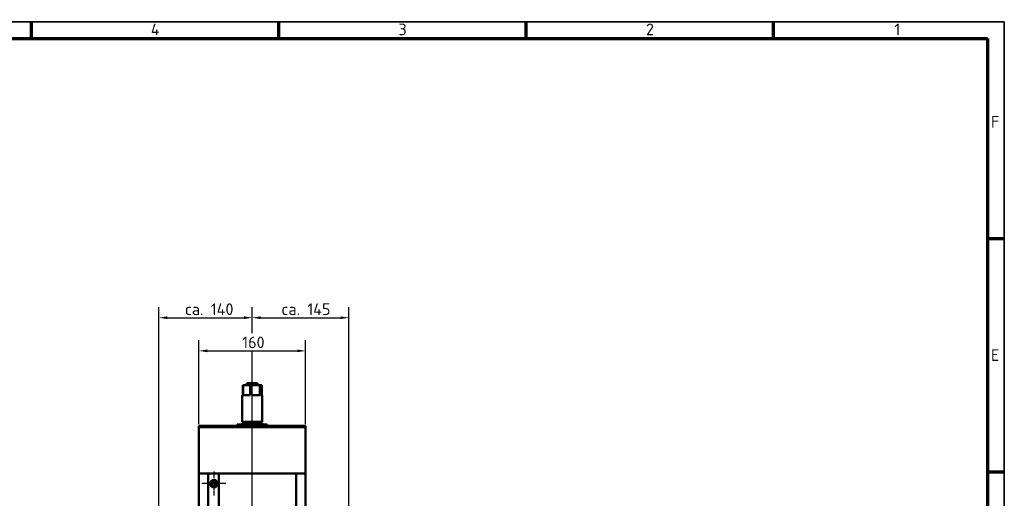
# Model space of a CAD drawing. Header units: millimetres. Extents: x 25 to 2945, y 25 to 2078.
# Tile 5 of 5: x 1467 to 2945, y 1360 to 2078. Entities that reach past the tile are written whole.
import ezdxf

# ---------------------------------------------------------------- set-up
doc = ezdxf.new("R2010")
doc.units = ezdxf.units.MM
doc.header["$LTSCALE"] = 5
doc.linetypes.add('CHAIN', pattern=[0.3543, 0.2362, -0.0295, 0.0591, -0.0295])
doc.layers.get('0').update_dxf_attribs({"lineweight": 25})
for name, color, linetype, lineweight in [('Bemaßung (ISO)', 7, 'Continuous', 25), ('Mittellinie (ISO)', 7, 'Continuous', 25), ('Mittelpunktmarkierung (ISO)', 7, 'Continuous', 25), ('Rahmen (ISO)', 7, 'Continuous', 70), ('Sichtbar (ISO)', 7, 'Continuous', 50), ('Symbol (ISO)', 7, 'Continuous', 25)]:
    doc.layers.add(name, color=color, linetype=linetype, lineweight=lineweight)
doc.styles.add('Notiztext (DIN)', font='isocpeur.ttf')
doc.dimstyles.new('Standard (DIN)', dxfattribs={"dimscale": 5, "dimtxt": 3.5, "dimasz": 2.5, "dimexe": 3.175, "dimexo": 0.8, "dimgap": 0.8, "dimtad": 1, "dimdec": 3, "dimrnd": 1e-08, "dimtxsty": 'Notiztext (DIN)', "dimcen": 0.09, "dimdle": 10, "dimclrd": 256, "dimclre": 256, "dimclrt": 256, "dimazin": 2, "dimtfac": 0.571429, "dimtdec": 3, "dimtmove": 0, "dimatfit": 3, "dimfxl": 1, "dimtolj": 1, "dimlwd": -1, "dimlwe": -1, "dimarcsym": 0})

# ---------------------------------------------------------------- blocks, each defined once
blk = doc.blocks.new('Ränder Hagen+Goebel Rahmen')
at = {"layer": 'Rahmen (ISO)', "linetype": 'Continuous', "lineweight": 35}
for p, q in [((5, 415), (589, 415)), ((589, 415), (589, 5))]:
    blk.add_line(p, q, dxfattribs=at)
at = {"layer": 'Rahmen (ISO)'}
for p, q in [((297, 410), (297, 415)), ((371.25, 410), (371.25, 415)), ((445.5, 410), (445.5, 415)), ((519.75, 410), (519.75, 415)), ((10, 410), (584, 410)), ((584, 410), (584, 10)), ((584, 350), (589, 350)), ((584, 280), (589, 280))]:
    blk.add_line(p, q, dxfattribs=at)
at = {"layer": 'Symbol (ISO)', "char_height": 3.5, "style": 'Notiztext (DIN)'}
for s, insert, attachment_point in [('4', (334.125, 411), 8), ('3', (408.375, 411), 8), ('2', (482.625, 411), 8), ('1', (556.875, 411), 8), ('F', (585, 385), 4), ('E', (585, 315), 4)]:
    blk.add_mtext(s, dxfattribs=dict(at, insert=insert, attachment_point=attachment_point))
blk = doc.blocks.new('*D16')
at = {"layer": 'Bemaßung (ISO)'}
for p, q in [((1816.2, 1607.7), (1816.2, 1646.9)), ((1961.2, 1345.1), (1961.2, 1646.9)), ((1828.7, 1631.1), (1948.7, 1631.1)), ((1816.2, 698.6), (1816.2, 1579.9))]:
    blk.add_line(p, q, dxfattribs=at)
for points in [[(1828.7, 1633.1), (1828.7, 1629), (1816.2, 1631.1)], [(1948.7, 1633.1), (1948.7, 1629), (1961.2, 1631.1)]]:
    blk.add_solid(points, dxfattribs=at)
at = {"layer": 'Defpoints', "color": 0}
for p in [(1961.2, 1631.1), (1961.2, 1341.1), (1816.2, 694.6)]:
    blk.add_point(p, dxfattribs=at)
at = {"layer": 'Bemaßung (ISO)', "insert": (1860, 1652.6), "char_height": 17.5, "attachment_point": 1, "style": 'Notiztext (DIN)'}
blk.add_mtext('\\A1;ca. 145', dxfattribs=at)
blk = doc.blocks.new('*D17')
at = {"layer": 'Bemaßung (ISO)'}
for p, q in [((1676.1, 975.5), (1676.1, 1647)), ((1816.2, 1607.8), (1816.2, 1647)), ((1688.6, 1631.1), (1803.7, 1631.1)), ((1816.2, 1549.9), (1816.2, 1577.9))]:
    blk.add_line(p, q, dxfattribs=at)
for points in [[(1688.6, 1633.2), (1688.6, 1629), (1676.1, 1631.1)], [(1803.7, 1633.2), (1803.7, 1629), (1816.2, 1631.1)]]:
    blk.add_solid(points, dxfattribs=at)
at = {"layer": 'Defpoints', "color": 0}
for p in [(1816.2, 1631.1), (1816.2, 1545.9), (1676.1, 971.5)]:
    blk.add_point(p, dxfattribs=at)
at = {"layer": 'Bemaßung (ISO)', "insert": (1715.1, 1652.6), "char_height": 17.5, "attachment_point": 1, "style": 'Notiztext (DIN)'}
blk.add_mtext('\\A1;ca. 140', dxfattribs=at)
blk = doc.blocks.new('*D21')
at = {"layer": 'Bemaßung (ISO)'}
for p, q in [((1736.2, 1471.1), (1736.2, 1597.2)), ((1896.2, 1471.1), (1896.2, 1597.2)), ((1748.7, 1581.3), (1883.7, 1581.3))]:
    blk.add_line(p, q, dxfattribs=at)
for points in [[(1748.7, 1583.4), (1748.7, 1579.3), (1736.2, 1581.3)], [(1883.7, 1583.4), (1883.7, 1579.3), (1896.2, 1581.3)]]:
    blk.add_solid(points, dxfattribs=at)
at = {"layer": 'Defpoints', "color": 0}
for p in [(1896.2, 1581.3), (1736.2, 1467.1), (1896.2, 1467.1)]:
    blk.add_point(p, dxfattribs=at)
at = {"layer": 'Bemaßung (ISO)', "insert": (1801.3, 1602.8), "char_height": 17.5, "attachment_point": 1, "style": 'Notiztext (DIN)'}
blk.add_mtext('\\A1;160', dxfattribs=at)

msp = doc.modelspace()

# ---------------------------------------------------------------- linework, layer by layer
at = {"layer": 'Mittellinie (ISO)', "linetype": 'CHAIN', "ltscale": 23.990969}
msp.add_line((1816.2004, 694.5545), (1816.2004, 1545.8897), dxfattribs=at)
at = {"layer": 'Mittelpunktmarkierung (ISO)', "linetype": 'CHAIN', "ltscale": 8.000593}
for p, q in [((1758.7004, 1400.0545), (1758.7004, 1364.0545)), ((1776.7004, 1382.0545), (1740.7004, 1382.0545))]:
    msp.add_line(p, q, dxfattribs=at)
at = {"layer": 'Sichtbar (ISO)'}
for p, q in [((1801.9631, 1530.0545), (1801.9631, 1515.0545)), ((1802.7958, 1530.0545), (1801.9631, 1530.0545)), ((1802.7958, 1530.0545), (1813.1714, 1530.0545)), ((1802.7958, 1515.0545), (1802.7958, 1530.0545)), ((1808.2004, 1532.6545), (1808.2069, 1532.6545)), ((1808.2004, 1532.6545), (1808.2004, 1530.0545)), ((1808.2069, 1532.6545), (1814.7502, 1532.6545)), ((1808.2069, 1530.0545), (1808.2069, 1532.6545)), ((1813.1714, 1530.0545), (1813.1714, 1515.0545)), ((1815.3281, 1530.0545), (1813.1714, 1530.0545)), ((1814.7502, 1532.6545), (1814.7502, 1530.0545)), ((1814.7502, 1532.6545), (1816.5223, 1532.6545)), ((1815.3281, 1530.0545), (1827.4087, 1530.0545)), ((1815.3281, 1515.0545), (1815.3281, 1530.0545)), ((1816.5223, 1532.6545), (1824.0679, 1532.6545)), ((1816.5223, 1530.0545), (1816.5223, 1532.6545)), ((1824.0679, 1532.6545), (1824.0679, 1530.0545)), ((1824.0679, 1532.6545), (1824.2004, 1532.6545)), ((1824.2004, 1532.6545), (1824.2004, 1530.0545)), ((1828.7326, 1530.0545), (1827.4087, 1530.0545)), ((1827.4087, 1530.0545), (1827.4087, 1515.0545)), ((1828.7326, 1530.0545), (1830.4377, 1530.0545)), ((1828.7326, 1515.0545), (1828.7326, 1530.0545)), ((1830.4377, 1530.0545), (1830.4377, 1515.0545)), ((1801.2004, 1515.0545), (1801.9631, 1515.0545)), ((1801.2004, 1475.0545), (1801.2004, 1515.0545)), ((1802.7958, 1515.0545), (1813.1714, 1515.0545)), ((1815.3281, 1515.0545), (1827.4087, 1515.0545)), ((1828.7326, 1515.0545), (1831.2004, 1515.0545)), ((1831.2004, 1475.0545), (1831.2004, 1515.0545)), ((1736.2004, 1469.0545), (1736.2004, 1467.0545)), ((1896.2004, 1469.0545), (1736.2004, 1469.0545)), ((1736.2004, 1467.0545), (1736.2004, 1397.0545)), ((1736.2004, 1467.0545), (1896.2004, 1467.0545)), ((1736.2004, 1467.0545), (1896.2004, 1467.0545)), ((1838.7004, 1471.0545), (1793.7004, 1471.0545)), ((1793.7004, 1469.0545), (1793.7004, 1471.0545)), ((1831.2004, 1475.0545), (1801.2004, 1475.0545)), ((1831.2004, 1473.0545), (1801.2004, 1473.0545)), ((1801.2004, 1471.0545), (1801.2004, 1473.0545)), ((1803.2004, 1474.5545), (1802.2004, 1474.0545)), ((1802.2004, 1474.0545), (1803.2004, 1474.0545)), ((1802.2004, 1474.0545), (1802.2004, 1473.0545)), ((1803.2004, 1473.0545), (1803.2004, 1475.0545)), ((1829.2004, 1473.0545), (1829.2004, 1475.0545)), ((1829.2004, 1474.5545), (1830.2004, 1474.0545)), ((1829.2004, 1474.0545), (1830.2004, 1474.0545)), ((1830.2004, 1474.0545), (1830.2004, 1473.0545)), ((1831.2004, 1471.0545), (1831.2004, 1473.0545)), ((1838.7004, 1469.0545), (1838.7004, 1471.0545)), ((1896.2004, 1469.0545), (1896.2004, 1467.0545)), ((1896.2004, 1467.0545), (1896.2004, 1397.0545)), ((1736.2004, 1057.0545), (1736.2004, 1397.0545)), ((1736.2004, 1397.0545), (1766.2004, 1397.0545)), ((1750.2004, 1082.0545), (1750.2004, 1397.0545)), ((1766.2004, 1097.0545), (1766.2004, 1397.0545)), ((1766.2004, 1397.0545), (1882.2004, 1397.0545)), ((1882.2004, 1397.0545), (1882.2004, 1097.0545)), ((1882.2004, 1397.0545), (1896.2004, 1397.0545)), ((1896.2004, 1057.0545), (1896.2004, 1397.0545))]:
    msp.add_line(p, q, dxfattribs=at)
for radius in [5.5, 3.5]:
    msp.add_circle((1758.7004, 1382.0545), radius, dxfattribs=at)

# ---------------------------------------------------------------- block references
at = {"xscale": 5, "yscale": 5, "zscale": 5}
msp.add_blockref('Ränder Hagen+Goebel Rahmen', (0, 0), dxfattribs=at)

# ---------------------------------------------------------------- dimensions: what is measured, and where the dimension line sits
at = {"layer": 'Bemaßung (ISO)'}
for base, p1, p2, override, picture, middle in [((1816.2004, 1631.099), (1676.0636, 971.5316), (1816.2004, 1545.8897), {"dimdec": 0, "dimtp": 0, "dimtm": 0, "dimtdec": 0, "dimatfit": 2}, '*D17', (1751.8237, 1631.099)), ((1961.2004, 1631.0545), (1816.2004, 694.5545), (1961.2004, 1341.0545), {"dimdec": 3, "dimtp": 0, "dimtm": 0, "dimtdec": 3, "dimatfit": 2}, '*D16', (1896.7834, 1631.0545))]:
    dim = msp.add_linear_dim(base=base, p1=p1, p2=p2, angle=180, text='ca. <>', dimstyle='Standard (DIN)', override=override, dxfattribs=at)
    dim.commit()
    dim.dimension.update_dxf_attribs({"geometry": picture, "text_midpoint": middle, "dimtype": 160})
dim = msp.add_linear_dim(base=(1896.2004, 1581.3372), p1=(1736.2004, 1467.0545), p2=(1896.2004, 1467.0545), angle=180, dimstyle='Standard (DIN)', override={"dimdec": 3, "dimtp": 0, "dimtm": 0, "dimtdec": 3, "dimatfit": 2}, dxfattribs=at)
dim.commit()
dim.dimension.update_dxf_attribs({"geometry": '*D21', "text_midpoint": (1816.2004, 1581.3372), "dimtype": 160})

doc.saveas('drawing.dxf')
